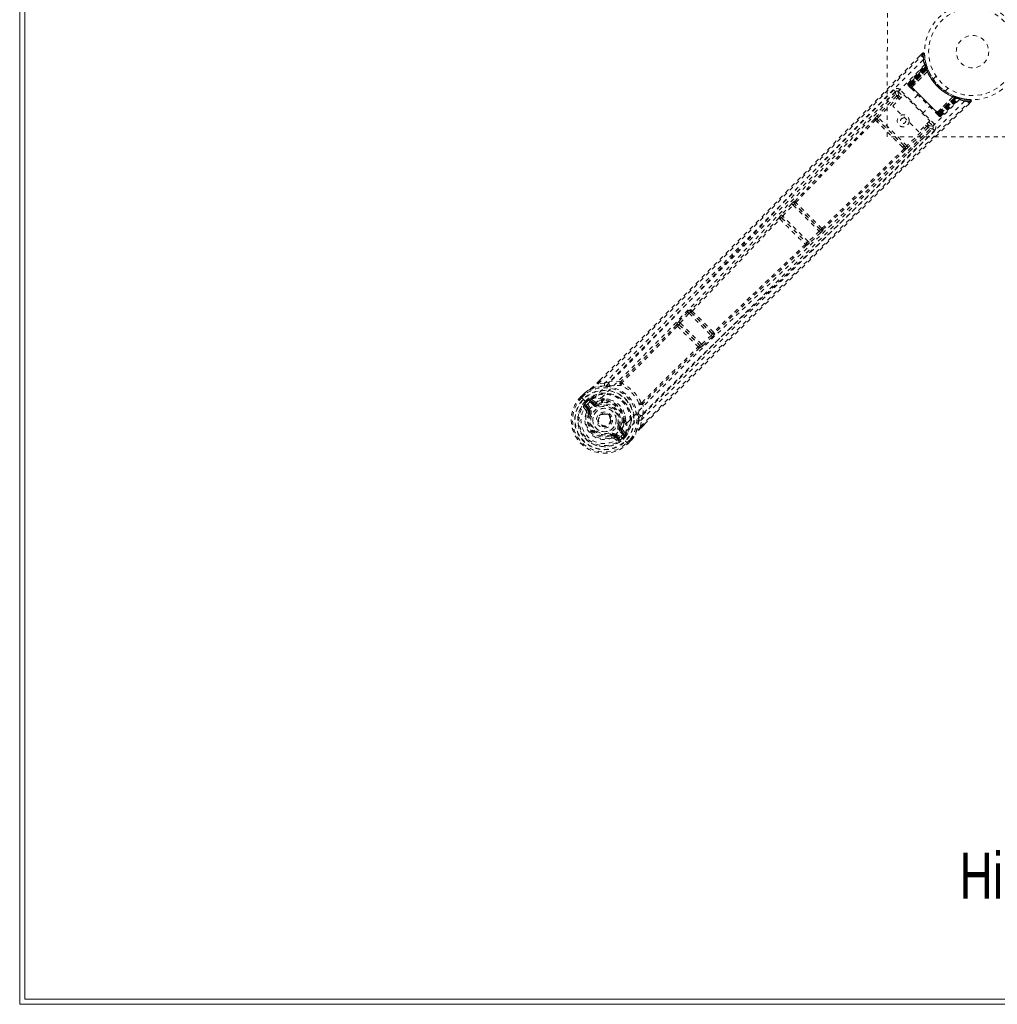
# Model space of a CAD drawing. Header units: inches. Extents: x 38.4 to 92.2, y 29.2 to 82.9.
# Tile 1 of 5: x 38.4 to 61.4, y 29.2 to 52.3. Entities that reach past the tile are written whole.
import ezdxf

# ---------------------------------------------------------------- set-up
doc = ezdxf.new("R2010")
doc.units = ezdxf.units.IN
doc.header["$MEASUREMENT"] = 0
doc.linetypes.add('SLD-Dashed', pattern=[0.075, 0.05, -0.025])
doc.linetypes.add('SLD-Solid', pattern=[0])
doc.layers.add('HI5-SYMBOLTEXT', color=5, linetype='SLD-Solid')
doc.styles.add('SLDTEXTSTYLE0', font='TXT', dxfattribs={"width": 0.75})

# ---------------------------------------------------------------- blocks, each defined once
blk = doc.blocks.new('SW_NOTE_0')
at = {"layer": 'HI5-SYMBOLTEXT', "color": 0, "char_height": 1.08, "attachment_point": 1, "style": 'SLDTEXTSTYLE0'}
for s, insert in [('SPX454SQS', (0, 1.392)), ('Hi5 FURNITURE', (-1.018, -0.16))]:
    blk.add_mtext(s, dxfattribs=dict(at, insert=insert))

msp = doc.modelspace()

# ---------------------------------------------------------------- linework, layer by layer
at = {"color": 7, "linetype": 'SLD-Solid', "lineweight": 15}
for p, q in [((38.449, 29.21), (38.449, 82.946)), ((38.567, 82.828), (38.567, 29.328)), ((38.567, 29.328), (38.567, 82.828)), ((92.185, 29.21), (38.449, 29.21)), ((38.567, 29.328), (92.067, 29.328)), ((92.067, 29.328), (38.567, 29.328))]:
    msp.add_line(p, q, dxfattribs=at)
at = {"color": 7, "linetype": 'SLD-Dashed', "lineweight": 0}
for p, q in [((58.817, 49.579), (58.822, 53.579)), ((59.642, 51.539), (59.583, 51.479)), ((59.305, 50.833), (59.718, 51.277)), ((59.314, 50.824), (59.722, 51.261)), ((59.73, 51.243), (59.326, 50.807)), ((59.327, 50.811), (59.727, 51.241)), ((59.726, 51.2), (59.332, 50.806)), ((59.336, 50.802), (59.728, 51.195)), ((59.342, 50.796), (59.731, 51.186)), ((59.732, 51.182), (59.345, 50.794)), ((59.738, 51.167), (59.355, 50.783)), ((59.357, 50.781), (59.739, 51.163)), ((59.374, 50.764), (59.751, 51.168)), ((59.751, 51.166), (59.375, 50.763)), ((59.394, 50.742), (59.762, 51.116)), ((59.762, 51.114), (59.397, 50.742)), ((59.722, 51.261), (59.718, 51.277)), ((59.729, 51.289), (59.725, 51.305)), ((59.726, 51.2), (59.753, 51.21)), ((59.728, 51.195), (59.726, 51.2)), ((59.751, 51.168), (59.727, 51.241)), ((59.728, 51.195), (59.755, 51.204)), ((59.731, 51.186), (59.758, 51.196)), ((59.732, 51.182), (59.759, 51.191)), ((59.757, 51.198), (59.734, 51.269)), ((59.738, 51.167), (59.765, 51.177)), ((59.739, 51.163), (59.766, 51.173)), ((59.751, 51.168), (59.751, 51.166)), ((59.753, 51.21), (59.755, 51.204)), ((59.758, 51.197), (59.757, 51.198)), ((59.759, 51.191), (59.758, 51.196)), ((59.762, 51.114), (59.762, 51.116)), ((59.765, 51.177), (59.766, 51.173)), ((59.784, 51.13), (59.783, 51.133)), ((59.964, 51.003), (59.895, 50.935)), ((59.01, 50.637), (58.44, 50.056)), ((59.011, 50.638), (59.01, 50.637)), ((59.018, 50.645), (59.011, 50.638)), ((59.027, 50.65), (59.012, 50.64)), ((59.076, 50.64), (59.18, 50.536)), ((59.927, 49.875), (59.119, 50.683)), ((59.303, 50.795), (59.306, 50.791)), ((59.305, 50.833), (59.314, 50.824)), ((59.307, 50.79), (59.307, 50.791)), ((59.312, 50.785), (59.315, 50.782)), ((59.315, 50.782), (59.322, 50.776)), ((59.322, 50.776), (59.324, 50.773)), ((59.327, 50.811), (59.374, 50.764)), ((59.328, 50.769), (59.375, 50.722)), ((60.047, 50.092), (59.336, 50.802)), ((59.345, 50.794), (60.038, 50.101)), ((59.355, 50.783), (59.357, 50.781)), ((60.025, 50.114), (59.357, 50.781)), ((59.375, 50.763), (59.374, 50.764)), ((59.394, 50.742), (59.397, 50.742)), ((60.178, 50.652), (60.247, 50.72)), ((59.037, 50.534), (58.575, 50.062)), ((58.607, 50.031), (59.069, 50.503)), ((58.948, 50.303), (59.206, 50.562)), ((59.108, 50.464), (59.069, 50.503)), ((59.14, 50.495), (59.101, 50.535)), ((59.206, 50.562), (59.815, 49.953)), ((59.533, 50.565), (59.368, 50.4)), ((59.986, 50.153), (60.358, 50.519)), ((60.36, 50.518), (59.986, 50.151)), ((60.007, 50.132), (60.41, 50.508)), ((60.411, 50.507), (60.008, 50.131)), ((60.407, 50.496), (60.025, 50.114)), ((60.027, 50.111), (60.411, 50.495)), ((60.038, 50.101), (60.425, 50.489)), ((60.43, 50.487), (60.041, 50.098)), ((60.439, 50.484), (60.047, 50.092)), ((60.05, 50.089), (60.444, 50.483)), ((60.051, 50.083), (60.487, 50.487)), ((60.055, 50.083), (60.484, 50.484)), ((60.068, 50.071), (60.505, 50.479)), ((60.078, 50.061), (60.521, 50.475)), ((60.36, 50.518), (60.358, 50.519)), ((60.377, 50.539), (60.374, 50.541)), ((60.417, 50.523), (60.407, 50.496)), ((60.41, 50.508), (60.411, 50.507)), ((60.421, 50.522), (60.411, 50.495)), ((60.484, 50.484), (60.411, 50.507)), ((60.421, 50.522), (60.448, 50.512)), ((60.435, 50.516), (60.425, 50.489)), ((60.44, 50.515), (60.43, 50.487)), ((60.44, 50.515), (60.435, 50.516)), ((60.448, 50.512), (60.439, 50.484)), ((60.444, 50.483), (60.439, 50.484)), ((60.442, 50.514), (60.44, 50.514)), ((60.513, 50.491), (60.442, 50.514)), ((60.453, 50.51), (60.444, 50.483)), ((60.448, 50.512), (60.453, 50.51)), ((60.453, 50.51), (60.463, 50.507)), ((60.475, 50.485), (60.472, 50.49)), ((60.521, 50.475), (60.505, 50.479)), ((60.548, 50.482), (60.533, 50.486)), ((60.623, 50.466), (60.554, 50.483)), ((60.764, 50.45), (60.635, 50.465)), ((60.722, 50.339), (60.783, 50.399)), ((60.783, 50.399), (60.762, 50.42)), ((59.557, 49.695), (58.948, 50.303)), ((59.644, 50.124), (59.809, 50.289)), ((58.542, 49.969), (58.576, 49.934)), ((58.616, 49.96), (58.583, 49.994)), ((59.276, 49.363), (58.607, 50.031)), ((59.205, 49.372), (58.616, 49.96)), ((59.815, 49.953), (59.557, 49.695)), ((59.966, 50.131), (60.014, 50.084)), ((59.986, 50.153), (59.986, 50.151)), ((60.008, 50.131), (60.007, 50.132)), ((60.008, 50.131), (60.055, 50.083)), ((60.017, 50.081), (60.02, 50.078)), ((60.025, 50.114), (60.027, 50.111)), ((60.026, 50.072), (60.029, 50.068)), ((60.029, 50.068), (60.031, 50.07)), ((60.035, 50.063), (60.035, 50.063)), ((60.035, 50.062), (60.039, 50.06)), ((60.068, 50.071), (60.078, 50.061)), ((59.747, 49.825), (59.276, 49.363)), ((59.301, 49.195), (59.882, 49.766)), ((59.779, 49.793), (59.307, 49.331)), ((59.717, 49.855), (59.747, 49.825)), ((59.749, 49.887), (59.779, 49.857)), ((59.79, 49.927), (59.885, 49.832)), ((59.882, 49.766), (59.883, 49.767)), ((59.883, 49.767), (59.889, 49.774)), ((59.884, 49.768), (59.894, 49.783)), ((62.817, 49.574), (58.817, 49.579)), ((59.179, 49.332), (59.214, 49.298)), ((59.238, 49.338), (59.205, 49.372)), ((56.572, 48.005), (56.331, 47.748)), ((56.363, 47.717), (56.605, 47.974)), ((56.605, 47.974), (57.221, 47.359)), ((56.647, 48.061), (56.641, 48.063)), ((56.642, 48.001), (56.648, 47.999)), ((57.248, 47.396), (56.642, 48.001)), ((56.277, 47.675), (56.277, 47.674)), ((56.341, 47.676), (56.341, 47.676)), ((56.341, 47.676), (56.923, 47.095)), ((56.964, 47.117), (56.363, 47.717)), ((57.245, 47.402), (57.248, 47.396)), ((57.31, 47.395), (57.308, 47.401)), ((57.221, 47.359), (56.964, 47.117)), ((57.252, 47.326), (56.995, 47.085)), ((56.921, 47.031), (56.922, 47.03)), ((56.923, 47.095), (56.922, 47.095)), ((54.132, 45.464), (53.922, 45.237)), ((53.955, 45.207), (54.165, 45.434)), ((54.165, 45.434), (54.683, 44.916)), ((54.215, 45.514), (54.203, 45.52)), ((54.204, 45.459), (54.216, 45.452)), ((54.707, 44.955), (54.204, 45.459)), ((53.872, 45.16), (53.872, 45.16)), ((53.922, 45.237), (53.9, 45.212)), ((53.937, 45.161), (53.936, 45.162)), ((53.936, 45.162), (54.411, 44.688)), ((54.456, 44.706), (53.955, 45.207)), ((54.683, 44.916), (54.456, 44.706)), ((54.713, 44.884), (54.486, 44.674)), ((54.701, 44.967), (54.707, 44.955)), ((54.763, 44.966), (54.769, 44.954)), ((54.409, 44.624), (54.409, 44.623)), ((54.411, 44.688), (54.41, 44.688)), ((54.486, 44.674), (54.461, 44.652)), ((52.006, 43.798), (52.069, 43.861)), ((52.07, 43.86), (52.007, 43.797)), ((52.177, 43.791), (52.028, 43.778)), ((52.177, 43.791), (52.299, 43.829)), ((51.623, 43.475), (51.706, 43.557)), ((51.707, 43.556), (51.623, 43.473)), ((51.623, 43.475), (51.626, 43.472)), ((51.626, 43.472), (51.663, 43.435)), ((51.727, 43.536), (51.645, 43.455)), ((51.709, 43.56), (51.706, 43.557)), ((51.663, 43.435), (51.68, 43.419)), ((51.68, 43.419), (51.684, 43.414)), ((51.682, 43.246), (51.75, 43.145)), ((51.684, 43.414), (51.79, 43.308)), ((51.797, 43.153), (51.729, 43.25)), ((51.729, 43.25), (51.812, 43.167)), ((51.731, 43.369), (51.782, 43.42)), ((51.731, 43.369), (51.731, 43.369)), ((51.75, 43.271), (51.833, 43.189)), ((51.802, 43.398), (51.752, 43.348)), ((51.756, 43.344), (51.752, 43.348)), ((51.811, 43.399), (51.756, 43.344)), ((51.802, 43.398), (51.782, 43.42)), ((51.782, 43.42), (51.782, 43.42)), ((51.79, 43.308), (51.79, 43.308)), ((51.803, 43.398), (51.82, 43.408)), ((51.82, 43.408), (51.811, 43.399)), ((51.919, 43.275), (51.828, 43.367)), ((51.846, 43.421), (51.841, 43.421)), ((51.846, 43.421), (51.861, 43.422)), ((51.849, 43.388), (51.958, 43.314)), ((51.94, 43.296), (51.849, 43.388)), ((51.861, 43.422), (51.861, 43.422)), ((51.861, 43.422), (51.862, 43.422)), ((51.958, 43.355), (51.861, 43.422)), ((51.958, 43.314), (51.94, 43.296)), ((52.013, 43.301), (52.026, 43.304)), ((52.026, 43.304), (52.037, 43.277)), ((52.133, 43.407), (52.117, 43.392)), ((52.146, 43.387), (52.13, 43.372)), ((52.157, 43.422), (52.178, 43.426)), ((51.797, 43.153), (51.812, 43.167)), ((51.809, 43.08), (51.812, 43.089)), ((51.831, 43.071), (51.809, 43.08)), ((52.063, 43.033), (52.069, 43.039)), ((52.069, 43.039), (52.08, 43.05)), ((53.079, 43.049), (53.042, 42.928)), ((52.527, 42.787), (52.555, 42.776)), ((52.555, 42.776), (52.552, 42.763)), ((52.622, 42.88), (52.638, 42.896)), ((52.658, 42.882), (52.642, 42.866)), ((52.677, 42.928), (52.673, 42.907)), ((53.028, 42.778), (53.042, 42.928)), ((53.048, 42.758), (53.12, 42.83)), ((53.048, 42.756), (53.12, 42.828)), ((52.331, 42.559), (52.322, 42.581)), ((52.34, 42.561), (52.331, 42.559)), ((52.353, 42.504), (52.331, 42.559)), ((52.404, 42.547), (52.418, 42.561)), ((52.501, 42.479), (52.404, 42.547)), ((52.418, 42.561), (52.501, 42.479)), ((52.44, 42.583), (52.522, 42.5)), ((52.617, 42.577), (52.526, 42.669)), ((52.564, 42.708), (52.547, 42.69)), ((52.639, 42.599), (52.547, 42.69)), ((52.559, 42.54), (52.665, 42.434)), ((52.564, 42.708), (52.639, 42.599)), ((52.65, 42.56), (52.595, 42.505)), ((52.599, 42.502), (52.649, 42.552)), ((52.673, 42.611), (52.606, 42.708)), ((52.649, 42.552), (52.659, 42.57)), ((52.671, 42.532), (52.649, 42.552)), ((52.659, 42.57), (52.65, 42.56)), ((52.673, 42.611), (52.672, 42.597)), ((52.672, 42.591), (52.672, 42.597)), ((52.396, 42.499), (52.497, 42.432)), ((52.595, 42.505), (52.599, 42.502)), ((52.671, 42.532), (52.62, 42.481)), ((52.665, 42.434), (52.67, 42.43)), ((52.67, 42.43), (52.686, 42.413)), ((52.671, 42.532), (52.671, 42.532)), ((52.686, 42.413), (52.723, 42.375)), ((52.706, 42.395), (52.787, 42.477)), ((52.723, 42.375), (52.726, 42.373)), ((52.724, 42.373), (52.807, 42.457)), ((52.726, 42.373), (52.808, 42.456)), ((52.808, 42.456), (52.811, 42.459))]:
    msp.add_line(p, q, dxfattribs=at)
at = {"color": 7, "linetype": 'SLD-Dashed', "lineweight": 0, "flags": 128}
for points in [[(59.659, 51.389), (58.539, 50.26), (57.429, 49.123), (56.329, 47.979), (55.237, 46.832), (54.382, 45.934), (53.525, 45.044), (52.663, 44.166), (51.79, 43.308)], [(52.028, 43.778), (52.551, 44.299), (53.102, 44.852), (53.682, 45.435), (54.291, 46.05), (54.851, 46.617), (55.434, 47.207), (55.567, 47.343), (55.702, 47.48), (55.838, 47.619), (55.932, 47.714), (56.023, 47.806), (56.118, 47.903), (56.217, 48.004), (56.534, 48.328), (56.888, 48.688), (57.277, 49.084), (57.523, 49.335), (57.783, 49.601), (58.065, 49.889), (58.328, 50.157), (58.672, 50.507), (58.977, 50.819), (59.244, 51.091), (59.472, 51.324), (59.663, 51.518)], [(52.069, 43.861), (53.925, 45.722), (55.834, 47.657), (57.738, 49.598), (59.642, 51.539)], [(59.642, 51.539), (59.642, 51.539), (59.643, 51.538), (59.648, 51.533), (59.655, 51.526), (59.659, 51.522), (59.663, 51.518)], [(59.69, 51.519), (59.688, 51.527), (59.684, 51.534), (59.678, 51.541), (59.672, 51.545), (59.664, 51.548), (59.657, 51.548), (59.65, 51.545), (59.644, 51.541)], [(59.663, 51.518), (59.675, 51.519), (59.684, 51.519), (59.691, 51.52), (59.693, 51.52)], [(59.697, 51.273), (58.581, 50.146), (57.475, 49.011), (56.38, 47.868), (55.293, 46.722), (54.44, 45.825), (53.586, 44.935), (52.725, 44.06), (51.853, 43.204)], [(59.726, 51.294), (59.722, 51.281), (59.716, 51.268)], [(59.722, 51.281), (59.719, 51.276), (59.718, 51.275)], [(59.732, 51.247), (59.728, 51.242), (59.727, 51.241)], [(59.74, 51.251), (59.742, 51.244), (59.753, 51.21)], [(58.969, 50.682), (58.706, 50.414), (58.406, 50.107), (58.077, 49.772), (57.78, 49.468), (57.624, 49.309), (57.468, 49.15), (57.312, 48.991), (57.135, 48.811), (56.957, 48.629), (56.784, 48.452), (56.431, 48.093), (56.104, 47.759), (55.801, 47.451), (55.505, 47.149), (55.161, 46.8), (54.571, 46.201), (53.975, 45.597), (53.357, 44.974), (52.755, 44.369), (52.177, 43.791)], [(59.012, 50.64), (56.78, 48.363), (54.545, 46.089), (52.299, 43.829)], [(59.012, 50.64), (59.008, 50.603), (59.037, 50.534)], [(59.101, 50.535), (59.072, 50.604), (59.076, 50.64)], [(59.119, 50.683), (59.103, 50.667), (59.089, 50.653), (59.08, 50.644), (59.076, 50.64)], [(59.332, 50.806), (59.321, 50.817), (59.312, 50.826), (59.307, 50.831), (59.305, 50.833)], [(59.314, 50.824), (59.317, 50.822), (59.323, 50.815), (59.331, 50.807), (59.342, 50.796)], [(59.316, 50.781), (59.316, 50.781), (59.317, 50.78), (59.319, 50.779), (59.323, 50.777)], [(59.327, 50.811), (59.323, 50.806), (59.322, 50.804)], [(59.355, 50.783), (59.349, 50.789), (59.344, 50.794), (59.339, 50.799), (59.334, 50.804), (59.331, 50.807), (59.329, 50.809), (59.327, 50.811), (59.327, 50.811)], [(59.327, 50.77), (59.328, 50.769), (59.329, 50.768)], [(59.375, 50.763), (59.371, 50.754), (59.369, 50.742)], [(59.394, 50.742), (59.374, 50.742), (59.369, 50.742)], [(59.376, 50.721), (59.522, 50.575), (59.671, 50.427), (59.819, 50.279), (59.965, 50.133)], [(59.397, 50.742), (59.543, 50.595), (59.691, 50.447), (59.839, 50.299), (59.986, 50.153)], [(60.517, 50.454), (59.391, 49.337), (58.256, 48.23), (57.115, 47.134), (55.97, 46.045), (55.073, 45.192), (54.185, 44.337), (53.31, 43.475), (52.455, 42.602)], [(60.633, 50.416), (59.505, 49.295), (58.369, 48.184), (57.226, 47.083), (56.08, 45.99), (55.183, 45.134), (54.293, 44.276), (53.416, 43.413), (52.559, 42.54)], [(53.028, 42.778), (53.603, 43.355), (54.203, 43.955), (54.829, 44.578), (55.399, 45.143), (55.767, 45.507), (56.152, 45.888), (56.556, 46.286), (56.957, 46.681), (57.305, 47.024), (57.766, 47.477), (58.257, 47.96), (58.777, 48.471), (59.26, 48.945), (60.762, 50.42)], [(53.12, 42.828), (54.972, 44.677), (56.903, 46.587), (58.844, 48.495), (60.783, 50.399)], [(59.069, 50.503), (59.057, 50.514), (59.048, 50.524), (59.04, 50.531), (59.037, 50.534)], [(59.101, 50.535), (59.1, 50.534), (59.098, 50.532), (59.095, 50.529), (59.091, 50.525), (59.086, 50.52), (59.081, 50.515), (59.075, 50.509), (59.069, 50.503)], [(60.781, 50.401), (60.785, 50.408), (60.788, 50.415), (60.789, 50.424), (60.788, 50.432), (60.785, 50.439), (60.78, 50.444), (60.774, 50.448), (60.766, 50.45)], [(58.52, 49.993), (57.58, 49.029), (56.647, 48.061)], [(56.669, 48.035), (57.602, 49.004), (58.542, 49.969)], [(58.607, 50.031), (58.596, 50.042), (58.586, 50.052), (58.579, 50.059), (58.575, 50.062)], [(59.205, 49.372), (59.06, 49.516), (58.914, 49.662), (58.765, 49.811), (58.616, 49.96)], [(59.986, 50.151), (59.986, 50.13), (59.986, 50.125)], [(59.986, 50.125), (59.998, 50.127), (60.007, 50.132)], [(60.02, 50.078), (60.022, 50.075), (60.024, 50.073), (60.026, 50.072), (60.026, 50.071)], [(60.021, 50.079), (60.023, 50.076), (60.025, 50.074), (60.025, 50.073), (60.025, 50.073)], [(60.055, 50.083), (60.055, 50.084), (60.054, 50.085), (60.051, 50.087), (60.048, 50.091), (60.043, 50.095), (60.039, 50.1), (60.033, 50.106), (60.027, 50.111)], [(60.041, 50.098), (60.051, 50.088), (60.06, 50.079), (60.066, 50.073), (60.068, 50.071)], [(60.078, 50.061), (60.076, 50.063), (60.07, 50.069), (60.061, 50.078), (60.05, 50.089)], [(53.042, 42.928), (53.565, 43.452), (54.112, 43.997), (54.681, 44.563), (55.225, 45.102), (55.777, 45.647), (56.329, 46.192), (56.868, 46.722), (57.386, 47.23), (57.868, 47.704), (58.407, 48.234), (58.914, 48.731), (59.411, 49.22), (59.927, 49.726)], [(53.079, 43.049), (55.338, 45.297), (57.609, 47.534), (59.884, 49.768)], [(59.179, 49.332), (59.029, 49.481), (58.877, 49.633), (58.726, 49.784), (58.576, 49.934)], [(59.779, 49.857), (59.778, 49.856), (59.776, 49.854), (59.773, 49.851), (59.769, 49.847), (59.765, 49.842), (59.759, 49.837), (59.753, 49.831), (59.747, 49.825)], [(59.779, 49.793), (59.775, 49.797), (59.768, 49.804), (59.759, 49.814), (59.747, 49.825)], [(59.885, 49.832), (59.848, 49.828), (59.779, 49.857)], [(59.779, 49.793), (59.848, 49.765), (59.881, 49.768)], [(59.885, 49.832), (59.888, 49.836), (59.898, 49.845), (59.911, 49.859), (59.927, 49.875)], [(59.214, 49.298), (58.25, 48.357), (57.282, 47.423)], [(59.238, 49.275), (58.275, 48.335), (57.308, 47.401)], [(59.238, 49.338), (59.248, 49.324), (59.25, 49.311)], [(59.307, 49.331), (59.304, 49.334), (59.297, 49.342), (59.287, 49.352), (59.276, 49.363)], [(56.605, 47.974), (56.599, 47.98), (56.593, 47.985), (56.588, 47.99), (56.583, 47.995), (56.579, 47.999), (56.576, 48.002), (56.574, 48.004), (56.572, 48.005)], [(56.277, 47.674), (55.245, 46.592), (54.215, 45.514)], [(54.237, 45.486), (55.267, 46.564), (56.299, 47.648)], [(56.331, 47.748), (56.308, 47.723), (56.307, 47.721)], [(56.363, 47.717), (56.358, 47.723), (56.352, 47.728), (56.346, 47.733), (56.342, 47.738), (56.338, 47.741), (56.334, 47.745), (56.332, 47.747), (56.331, 47.748)], [(57.252, 47.326), (57.25, 47.328), (57.248, 47.33), (57.245, 47.333), (57.241, 47.337), (57.237, 47.342), (57.232, 47.347), (57.226, 47.353), (57.221, 47.359)], [(56.895, 47.053), (55.812, 46.02), (54.735, 44.988)], [(56.921, 47.031), (55.84, 45.998), (54.763, 44.966)], [(56.932, 47.048), (56.931, 47.045), (56.921, 47.031)], [(56.995, 47.085), (56.993, 47.086), (56.991, 47.088), (56.988, 47.091), (56.985, 47.095), (56.98, 47.1), (56.975, 47.106), (56.97, 47.111), (56.964, 47.117)], [(56.995, 47.085), (56.97, 47.062), (56.968, 47.061)], [(54.165, 45.434), (54.159, 45.439), (54.153, 45.445), (54.148, 45.449), (54.143, 45.454), (54.139, 45.458), (54.136, 45.461), (54.133, 45.463), (54.132, 45.464)], [(54.165, 45.434), (54.17, 45.44), (54.176, 45.446), (54.188, 45.455), (54.197, 45.459), (54.204, 45.459)], [(53.872, 45.16), (53.221, 44.493), (52.565, 43.835)], [(53.894, 45.131), (53.242, 44.463), (52.586, 43.805)], [(53.955, 45.207), (53.949, 45.212), (53.944, 45.218), (53.938, 45.222), (53.934, 45.227), (53.93, 45.23), (53.926, 45.234), (53.924, 45.236), (53.922, 45.237)], [(54.707, 44.955), (54.708, 44.949), (54.704, 44.939), (54.695, 44.928), (54.689, 44.922), (54.683, 44.916)], [(54.713, 44.884), (54.712, 44.885), (54.709, 44.888), (54.706, 44.891), (54.703, 44.895), (54.698, 44.9), (54.693, 44.905), (54.688, 44.911), (54.683, 44.916)], [(53.055, 43.336), (53.713, 43.993), (54.38, 44.645)], [(54.409, 44.624), (53.742, 43.972), (53.085, 43.316)], [(54.456, 44.706), (54.449, 44.701), (54.442, 44.696), (54.429, 44.689), (54.418, 44.686), (54.414, 44.686), (54.412, 44.687), (54.411, 44.688)], [(54.486, 44.674), (54.483, 44.678), (54.476, 44.685), (54.466, 44.695), (54.456, 44.706)], [(52.179, 43.733), (52.021, 43.717), (51.855, 43.664)], [(52.028, 43.778), (52.024, 43.782), (52.019, 43.786), (52.015, 43.79), (52.012, 43.794), (52.009, 43.796), (52.007, 43.798), (52.006, 43.798), (52.006, 43.798)], [(52.558, 43.831), (52.428, 43.839), (52.299, 43.829)], [(52.33, 43.728), (52.322, 43.728), (52.309, 43.728)], [(52.558, 43.831), (52.552, 43.822), (52.549, 43.813), (52.549, 43.804), (52.552, 43.796), (52.558, 43.791), (52.566, 43.788), (52.575, 43.787), (52.585, 43.79)], [(52.586, 43.805), (52.585, 43.804), (52.584, 43.802), (52.583, 43.798), (52.585, 43.79)], [(51.645, 43.455), (51.64, 43.459), (51.636, 43.463), (51.631, 43.467), (51.628, 43.47), (51.625, 43.473), (51.624, 43.474), (51.623, 43.475), (51.623, 43.475)], [(51.706, 43.557), (51.782, 43.615), (51.846, 43.657)], [(51.706, 43.557), (51.706, 43.557), (51.706, 43.557), (51.708, 43.555), (51.711, 43.552), (51.714, 43.549), (51.718, 43.545), (51.722, 43.541), (51.727, 43.536)], [(51.855, 43.664), (51.788, 43.62), (51.709, 43.56)], [(51.709, 43.56), (51.709, 43.559), (51.711, 43.558), (51.712, 43.555), (51.715, 43.552), (51.717, 43.549), (51.72, 43.545), (51.723, 43.541), (51.727, 43.536)], [(51.855, 43.664), (51.85, 43.661), (51.846, 43.657)], [(51.708, 43.289), (51.731, 43.284), (51.75, 43.271)], [(51.75, 43.271), (51.746, 43.267), (51.743, 43.263), (51.739, 43.259), (51.736, 43.256), (51.733, 43.254), (51.731, 43.252), (51.73, 43.25), (51.729, 43.25)], [(51.752, 43.348), (51.749, 43.35), (51.744, 43.355), (51.738, 43.362), (51.731, 43.369)], [(51.802, 43.398), (51.802, 43.398), (51.803, 43.398)], [(51.828, 43.367), (51.817, 43.381), (51.811, 43.399)], [(51.849, 43.388), (51.848, 43.387), (51.847, 43.386), (51.845, 43.384), (51.842, 43.381), (51.839, 43.378), (51.835, 43.375), (51.832, 43.371), (51.828, 43.367)], [(51.919, 43.275), (51.923, 43.279), (51.927, 43.283), (51.931, 43.287), (51.934, 43.29), (51.937, 43.292), (51.939, 43.294), (51.94, 43.296), (51.94, 43.296)], [(51.993, 43.352), (51.972, 43.349), (51.958, 43.355)], [(52.117, 43.392), (52.059, 43.378), (51.993, 43.352)], [(52.048, 43.249), (52.046, 43.254), (52.044, 43.259), (52.042, 43.264), (52.04, 43.268), (52.039, 43.272), (52.038, 43.274), (52.037, 43.276), (52.037, 43.277)], [(52.327, 43.398), (52.273, 43.415), (52.178, 43.426)], [(53.041, 43.335), (53.038, 43.326), (53.038, 43.316), (53.041, 43.308), (53.046, 43.302), (53.054, 43.299), (53.063, 43.299), (53.072, 43.302), (53.081, 43.308)], [(53.041, 43.335), (53.048, 43.334), (53.052, 43.334), (53.054, 43.335), (53.055, 43.336)], [(53.079, 43.049), (53.089, 43.178), (53.081, 43.308)], [(52.455, 42.602), (52.396, 42.551), (52.326, 42.513), (52.249, 42.492), (52.168, 42.487), (52.087, 42.498), (52.008, 42.525), (51.935, 42.566), (51.871, 42.62), (51.817, 42.684), (51.776, 42.757), (51.749, 42.836), (51.737, 42.917), (51.742, 42.998), (51.764, 43.075), (51.801, 43.145), (51.852, 43.204)], [(51.833, 43.189), (51.829, 43.185), (51.825, 43.181), (51.821, 43.177), (51.818, 43.174), (51.816, 43.171), (51.814, 43.169), (51.812, 43.168), (51.812, 43.167)], [(51.859, 43.06), (51.854, 43.062), (51.849, 43.064), (51.844, 43.066), (51.84, 43.067), (51.836, 43.069), (51.834, 43.07), (51.832, 43.071), (51.831, 43.071)], [(52.677, 42.928), (52.666, 43.023), (52.649, 43.077)], [(52.979, 43.059), (52.978, 43.072), (52.979, 43.08)], [(52.5, 42.798), (52.505, 42.796), (52.51, 42.794), (52.515, 42.792), (52.519, 42.79), (52.522, 42.789), (52.525, 42.788), (52.527, 42.787), (52.527, 42.787)], [(52.555, 42.776), (52.579, 42.837), (52.593, 42.891)], [(52.642, 42.866), (52.628, 42.809), (52.603, 42.743)], [(52.984, 42.929), (52.968, 42.771), (52.915, 42.605)], [(53.048, 42.756), (53.049, 42.756), (53.048, 42.757), (53.047, 42.759), (53.044, 42.762), (53.041, 42.766), (53.037, 42.77), (53.033, 42.774), (53.028, 42.778)], [(52.31, 42.609), (52.313, 42.603), (52.315, 42.598), (52.317, 42.593), (52.318, 42.589), (52.32, 42.586), (52.321, 42.583), (52.321, 42.582), (52.322, 42.581)], [(52.44, 42.583), (52.435, 42.579), (52.432, 42.575), (52.428, 42.571), (52.425, 42.568), (52.422, 42.565), (52.42, 42.563), (52.419, 42.562), (52.418, 42.561)], [(52.526, 42.669), (52.53, 42.673), (52.534, 42.677), (52.537, 42.681), (52.541, 42.684), (52.543, 42.686), (52.545, 42.688), (52.546, 42.69), (52.547, 42.69)], [(52.603, 42.743), (52.6, 42.721), (52.606, 42.708)], [(52.617, 42.577), (52.622, 42.581), (52.625, 42.585), (52.629, 42.589), (52.632, 42.592), (52.635, 42.595), (52.637, 42.597), (52.638, 42.598), (52.639, 42.599)], [(52.65, 42.56), (52.632, 42.566), (52.617, 42.577)], [(52.649, 42.552), (52.649, 42.552), (52.649, 42.552)], [(52.808, 42.456), (52.866, 42.532), (52.908, 42.596)], [(52.811, 42.459), (52.865, 42.529), (52.915, 42.605)], [(52.908, 42.596), (52.912, 42.6), (52.915, 42.605)], [(52.501, 42.479), (52.501, 42.48), (52.503, 42.481), (52.505, 42.483), (52.507, 42.486), (52.51, 42.489), (52.514, 42.492), (52.518, 42.496), (52.522, 42.5)], [(52.522, 42.5), (52.535, 42.481), (52.54, 42.458)], [(52.726, 42.373), (52.726, 42.373), (52.725, 42.373), (52.724, 42.375), (52.721, 42.378), (52.718, 42.381), (52.714, 42.385), (52.71, 42.39), (52.706, 42.395)], [(52.811, 42.459), (52.81, 42.459), (52.809, 42.461), (52.806, 42.462), (52.803, 42.465), (52.8, 42.467), (52.796, 42.47), (52.792, 42.473), (52.787, 42.477)], [(52.787, 42.477), (52.792, 42.472), (52.796, 42.468), (52.8, 42.464), (52.803, 42.461), (52.806, 42.458), (52.808, 42.456), (52.808, 42.456), (52.808, 42.456)]]:
    msp.add_lwpolyline(points, dxfattribs=at)
at = {"color": 7, "linetype": 'SLD-Dashed', "lineweight": 0}
for centre, radius in [((60.819, 51.576), 1.125), ((60.819, 51.576), 1.03), ((60.819, 51.576), 0.38), ((59.192, 49.953), 0.14), ((59.192, 49.953), 0.0625), ((52.179, 42.929), 0.7), ((52.179, 42.929), 0.69), ((52.179, 42.929), 0.623), ((52.179, 42.929), 0.32), ((52.179, 42.929), 0.275), ((52.179, 42.929), 0.188), ((52.179, 42.929), 0.157), ((52.179, 42.929), 0.142), ((52.179, 42.929), 0.139), ((52.179, 42.929), 0.138)]:
    msp.add_circle(centre, radius, dxfattribs=at)
for centre, radius, start, end in [((59.663, 51.518), 0.03, 2.8723, 135.5557), ((60.84, 51.605), 1.2, 183.1301, 190.3622), ((59.681, 51.368), 0.03, 10.9545, 134.7607), ((60.975, 51.752), 1.365, 195.4422, 200.5749), ((60.819, 51.577), 1.158, 182.8969, 267.1624), ((60.812, 51.575), 1.12, 182.9222, 190.3876), ((60.818, 51.576), 1.127, 190.3665, 195.5008), ((59.717, 51.235), 0.0429, 69.1925, 118.0197), ((60.842, 51.599), 1.19, 195.9054, 254.1455), ((59.696, 51.297), 0.03, 317.0052, 13.9528), ((60.555, 51.325), 0.839, 183.2896, 188.5456), ((59.7, 51.282), 0.0299, 316.9361, 14.7198), ((60.527, 51.319), 0.807, 184.106, 189.4896), ((60.82, 51.577), 1.128, 193.9556, 194.8346), ((59.657, 51.286), 0.0707, 346.4844, 13.9165), ((60.843, 51.585), 1.155, 194.9519, 198.9802), ((59.706, 51.261), 0.0299, 316.8242, 15.7775), ((60.542, 51.318), 0.818, 185.41, 190.6248), ((60.818, 51.576), 1.155, 199.2397, 250.8113), ((60.662, 51.534), 0.965, 194.654, 197.5394), ((59.705, 51.261), 0.03, 331.8943, 16.2694), ((60.818, 51.576), 1.155, 199.9359, 250.115), ((60.819, 51.576), 1.127, 195.4986, 254.5523), ((60.818, 51.576), 1.126, 195.8039, 200.7371), ((60.818, 51.575), 1.155, 200.9118, 249.139), ((59.729, 51.188), 0.0297, 316.5068, 19.4942), ((59.73, 51.187), 0.0297, 316.508, 19.5725), ((60.473, 51.291), 0.732, 189.7807, 193.7931), ((59.754, 51.146), 0.0311, 283.357, 334.6625), ((59.754, 51.147), 0.0345, 283.9802, 330.1914), ((60.793, 51.55), 1.12, 202.9511, 247.1), ((59.044, 50.609), 0.105, 44.9408, 135.663), ((56.968, 48.619), 2.874, 44.6682, 45.8642), ((59.044, 50.609), 0.045, 45.0476, 113.0114), ((59.327, 50.813), 0.03, 137.02, 225.0223), ((59.328, 50.812), 0.0305, 137.3892, 204.3938), ((59.336, 50.804), 0.03, 137.0101, 201.5885), ((59.337, 50.804), 0.0315, 192.9669, 225.714), ((59.248, 50.693), 0.114, 55.1194, 59.017), ((59.912, 50.222), 0.823, 134.7961, 136.66), ((59.621, 50.508), 0.41, 134.0332, 138.0779), ((59.349, 50.791), 0.03, 136.956, 224.9625), ((59.635, 50.493), 0.422, 134.0626, 137.9961), ((59.638, 50.49), 0.423, 134.069, 137.9963), ((59.663, 50.465), 0.443, 134.1107, 137.8561), ((59.665, 50.464), 0.442, 134.107, 137.863), ((59.396, 50.743), 0.0299, 136.8254, 224.8386), ((59.395, 50.739), 0.0265, 173.3909, 224.4101), ((59.069, 50.503), 0.0451, 45.4547, 135.3815), ((60.391, 50.511), 0.0345, 119.8683, 166.0633), ((60.39, 50.511), 0.031, 115.2473, 166.7136), ((60.534, 51.231), 0.733, 256.2658, 260.2667), ((60.43, 50.486), 0.0297, 70.4734, 133.5521), ((60.432, 50.486), 0.0297, 70.5517, 133.5501), ((60.559, 51.286), 0.806, 259.3875, 264.6816), ((60.729, 51.329), 0.864, 248.5801, 250.5149), ((60.394, 50.416), 0.109, 46.2693, 75.5094), ((60.562, 51.282), 0.805, 260.5544, 265.9518), ((60.568, 51.314), 0.841, 261.5106, 266.7563), ((60.403, 50.38), 0.137, 44.437, 68.5365), ((60.505, 50.462), 0.0299, 74.2779, 133.2191), ((60.526, 50.457), 0.0299, 75.3247, 133.1208), ((60.748, 51.308), 0.85, 253.8311, 255.3629), ((60.479, 50.474), 0.0429, 332.0411, 20.845), ((60.995, 51.731), 1.363, 249.4745, 254.6114), ((60.819, 51.575), 1.126, 254.5498, 259.6853), ((60.541, 50.453), 0.03, 76.1025, 133.0421), ((60.612, 50.438), 0.03, 315.2874, 79.101), ((60.818, 51.569), 1.12, 259.662, 267.1284), ((60.848, 51.602), 1.205, 259.7019, 266.9009), ((60.702, 50.438), 0.0633, 343.5382, 10.9194), ((60.762, 50.42), 0.03, 314.4927, 87.1807), ((58.77, 49.849), 0.289, 132.3766, 150.0481), ((58.551, 49.96), 0.0456, 46.9494, 134.0277), ((58.719, 50.156), 0.258, 219.2481, 226.5843), ((58.599, 49.92), 0.075, 103.0289, 139.8348), ((58.629, 49.896), 0.0652, 101.4544, 144.4688), ((58.657, 49.972), 0.0773, 129.56, 163.4114), ((59.983, 50.152), 0.0266, 225.83, 276.4698), ((59.988, 50.152), 0.0299, 225.2118, 313.2311), ((59.706, 50.423), 0.444, 312.204, 315.9376), ((59.709, 50.419), 0.442, 312.1888, 315.9397), ((60.035, 50.112), 0.0353, 216.8366, 305.7052), ((60.035, 50.105), 0.03, 225.0844, 313.0972), ((59.733, 50.395), 0.424, 312.0667, 315.983), ((59.435, 50.699), 0.853, 313.4495, 315.2472), ((59.752, 50.376), 0.409, 311.9574, 316.0136), ((60.048, 50.094), 0.0314, 224.3188, 257.4108), ((59.932, 50.002), 0.119, 30.9352, 34.5809), ((60.057, 50.083), 0.03, 225.027, 313.034), ((60.048, 50.092), 0.03, 248.5298, 313.0394), ((60.057, 50.084), 0.0305, 245.7402, 312.6707), ((59.747, 49.825), 0.0451, 314.6422, 44.5999), ((57.866, 47.722), 2.874, 44.1873, 45.3833), ((59.853, 49.8), 0.045, 337.0385, 45.0031), ((59.853, 49.801), 0.105, 314.3892, 45.1089), ((59.141, 49.385), 0.0652, 305.5695, 348.5736), ((59.165, 49.356), 0.0757, 310.3774, 346.8627), ((59.401, 49.476), 0.259, 223.4779, 230.7933), ((59.216, 49.412), 0.0773, 286.6525, 320.4847), ((59.093, 49.526), 0.289, 300.008, 317.673), ((59.212, 49.304), 0.0384, 312.1116, 10.3814), ((56.747, 47.869), 0.222, 118.6663, 142.1438), ((56.656, 47.943), 0.0601, 103.6229, 148.1265), ((56.674, 48.033), 0.0451, 136.9676, 224.467), ((56.68, 48.03), 0.0451, 136.9935, 224.4481), ((56.76, 48.137), 0.136, 213.8861, 228.3096), ((56.704, 47.99), 0.0571, 127.6423, 171.5053), ((33.595, 24.328), 33.041, 44.2932, 45.7577), ((31.446, 22.177), 36.123, 44.3388, 45.7122), ((56.388, 47.635), 0.118, 133.0159, 160.3873), ((56.31, 47.644), 0.0451, 45.6554, 136.6539), ((56.31, 47.643), 0.0451, 45.6614, 136.6541), ((56.381, 47.741), 0.123, 212.6797, 228.6899), ((56.356, 47.607), 0.0697, 101.9621, 144.1085), ((80.32, 71.094), 33.566, 224.3067, 225.7443), ((56.403, 47.669), 0.0626, 129.5068, 173.4834), ((80.203, 70.978), 33.352, 224.3199, 225.731), ((57.189, 47.41), 0.0601, 301.9281, 346.4241), ((57.237, 47.458), 0.0567, 278.4062, 322.5468), ((57.277, 47.434), 0.0451, 225.6027, 313.0547), ((57.279, 47.428), 0.0451, 225.5832, 313.0835), ((57.115, 47.501), 0.222, 307.9044, 331.387), ((57.383, 47.514), 0.136, 221.7664, 236.1365), ((56.854, 47.109), 0.0697, 305.9399, 348.0922), ((56.989, 47.136), 0.125, 221.472, 237.2582), ((56.892, 47.064), 0.0433, 337.8038, 45.2442), ((56.891, 47.063), 0.0451, 313.3965, 44.3945), ((56.882, 47.141), 0.118, 289.6659, 317.0441), ((56.916, 47.157), 0.0626, 276.5651, 320.5462), ((54.266, 45.368), 0.165, 112.6564, 144.4334), ((54.236, 45.49), 0.0451, 137.5146, 224.1602), ((54.248, 45.484), 0.0451, 137.6254, 224.1301), ((54.297, 45.555), 0.092, 206.4921, 229.0144), ((54.275, 45.438), 0.0612, 128.9635, 166.5588), ((31.214, 21.945), 32.889, 44.4275, 45.6235), ((28.32, 19.049), 37.022, 44.4806, 45.5701), ((53.963, 45.143), 0.0933, 132.5641, 169.157), ((53.905, 45.13), 0.0451, 46.065, 137.1697), ((53.905, 45.129), 0.0451, 46.0726, 137.1744), ((53.952, 45.197), 0.0879, 205.2709, 228.9787), ((53.964, 45.079), 0.0872, 108.213, 143.2192), ((77.267, 68.039), 32.727, 224.4245, 225.6264), ((53.995, 45.164), 0.0588, 132.864, 181.657), ((77.771, 68.543), 33.388, 224.4508, 225.6001), ((54.687, 45.026), 0.0607, 283.3308, 321.2479), ((54.733, 45), 0.0451, 225.9207, 312.426), ((54.739, 44.988), 0.0451, 225.8885, 312.5389), ((54.617, 45.018), 0.165, 305.6179, 337.3939), ((54.804, 45.049), 0.0919, 221.0513, 243.5705), ((54.327, 44.715), 0.0873, 306.8373, 341.8336), ((54.447, 44.704), 0.0889, 221.2057, 244.6459), ((54.378, 44.657), 0.0451, 312.8753, 43.9799), ((54.379, 44.656), 0.0451, 312.8826, 43.983), ((54.392, 44.715), 0.0933, 280.8918, 317.4906), ((52.179, 42.929), 0.787, 323.3493, 126.7016), ((51.136, 44.627), 1.202, 306.2121, 316.3687), ((49.918, 46.79), 3.678, 301.7881, 305.0137), ((52.821, 43.781), 0.643, 179.1113, 184.287), ((52.158, 41.529), 2.204, 86.0839, 89.4567), ((52.344, 43.788), 0.0608, 137.4072, 256.9973), ((52.484, 42.854), 0.888, 84.1571, 99.9954), ((52.603, 43.791), 0.0608, 138.6932, 241.5683), ((52.555, 43.845), 0.0143, 282.5722, 318.3876), ((52.639, 43.864), 0.0795, 201.0773, 227.5365), ((52.652, 43.749), 0.0786, 148.3537, 188.7618), ((52.221, 42.971), 0.844, 24.7983, 65.2527), ((52.17, 42.919), 0.965, 25.552, 64.5), ((52.179, 42.929), 0.78, 135.0255, 314.5107), ((52.179, 42.929), 0.78, 135.5543, 314.4966), ((52.179, 42.929), 0.758, 323.3494, 126.7015), ((52.179, 42.929), 0.632, 321.0897, 128.9613), ((52.179, 42.929), 0.602, 321.2952, 128.7558), ((52.179, 42.929), 0.75, 135.4815, 314.5694), ((52.179, 42.929), 0.629, 135.5698, 314.4811), ((52.179, 42.929), 0.599, 135.5698, 314.4812), ((52.17, 42.92), 0.543, 134.3914, 315.6595), ((51.872, 43.164), 0.206, 142.6858, 156.6822), ((51.707, 43.229), 0.0299, 43.0758, 147.1323), ((52.179, 42.929), 0.593, 135.5778, 142.6346), ((52.029, 43.38), 0.249, 196.7303, 224.8882), ((51.89, 43.316), 0.115, 114.7143, 127.3137), ((51.87, 43.41), 0.0305, 158.8534, 225.9883), ((52.019, 42.961), 0.491, 71.1525, 110.5384), ((51.975, 42.997), 0.44, 68.9603, 104.9272), ((52.003, 43.359), 0.119, 225.0258, 292.2518), ((52.003, 43.359), 0.089, 225.0255, 292.2515), ((51.979, 43.335), 0.0299, 136.0247, 223.9721), ((51.996, 43.355), 0.0565, 226.9819, 286.5907), ((52.019, 43.334), 0.031, 145.1922, 283.2204), ((52.228, 42.886), 0.465, 100.8617, 115.8213), ((52.179, 42.929), 0.376, 337.7994, 112.2515), ((52.179, 42.929), 0.346, 337.7995, 112.2513), ((52.14, 43.373), 0.0305, 140.656, 271.0942), ((52.164, 43.408), 0.0504, 199.2457, 226.7807), ((52.171, 42.921), 0.453, 354.7737, 95.2764), ((52.167, 43.369), 0.0371, 175.1909, 225.7577), ((52.167, 43.379), 0.0444, 102.4204, 140.0204), ((52.18, 43.424), 0.0506, 199.3497, 226.7704), ((52.184, 42.933), 0.411, 354.0369, 96.0141), ((52.168, 43.364), 0.0326, 87.1925, 133.3921), ((52.21, 43.402), 0.0404, 142.3317, 187.8019), ((52.153, 42.902), 0.494, 1.9976, 88.0534), ((52.192, 42.942), 0.476, 16.4978, 73.5522), ((52.105, 43.233), 0.887, 350.0544, 5.8954), ((52.999, 43.402), 0.0786, 261.2856, 301.7028), ((53.041, 43.354), 0.0608, 208.483, 311.3576), ((53.114, 43.39), 0.0794, 222.5116, 248.9762), ((53.095, 43.305), 0.0143, 131.6977, 167.4527), ((52.179, 42.929), 0.459, 157.7994, 292.2515), ((51.777, 43.131), 0.0301, 46.479, 152.6468), ((51.712, 43.12), 0.0455, 337.5481, 33.6787), ((51.252, 41.794), 1.402, 66.5874, 69.0132), ((52.179, 42.929), 0.4, 157.7994, 292.2515), ((51.743, 43.107), 0.0714, 345.3391, 40.2751), ((52.179, 42.929), 0.376, 157.7994, 292.2515), ((51.749, 43.105), 0.089, 337.7994, 45.0255), ((51.749, 43.105), 0.119, 337.7989, 45.0255), ((52.179, 42.929), 0.346, 157.7994, 292.2515), ((52.179, 42.929), 0.275, 0.0255, 180.0253), ((52.179, 42.929), 0.157, 20.1797, 65.0851), ((53.038, 43.094), 0.0608, 193.0553, 312.6437), ((50.779, 42.907), 2.204, 0.5947, 3.9673), ((52.179, 42.929), 0.275, 180.0255, 0.0253), ((52.61, 42.753), 0.119, 157.7989, 225.0258), ((52.61, 42.753), 0.089, 157.7994, 225.0255), ((52.585, 42.768), 0.031, 166.6169, 305.0787), ((52.623, 42.89), 0.0305, 178.958, 309.395), ((52.619, 42.916), 0.0371, 224.2973, 274.8589), ((52.659, 42.914), 0.0505, 223.2993, 250.7753), ((52.614, 42.918), 0.0326, 316.6784, 2.8433), ((52.675, 42.93), 0.0506, 223.2795, 250.7061), ((52.652, 42.96), 0.0404, 262.2561, 307.7126), ((52.629, 42.916), 0.0444, 310.0385, 347.7148), ((52.248, 42.724), 0.439, 345.0943, 21.112), ((52.206, 42.769), 0.497, 339.8406, 18.655), ((56.042, 40.671), 3.677, 145.0366, 148.2627), ((53.031, 43.571), 0.643, 265.7643, 270.939), ((52.355, 42.498), 0.119, 45.0254, 112.2522), ((52.355, 42.498), 0.089, 45.0255, 112.2515), ((52.358, 42.492), 0.0715, 49.8083, 104.7822), ((52.382, 42.526), 0.0301, 297.3703, 43.6058), ((52.626, 42.772), 0.242, 224.7603, 253.8516), ((52.606, 42.746), 0.0567, 163.2557, 223.0007), ((52.585, 42.729), 0.0299, 226.0726, 314.031), ((52.661, 42.62), 0.0305, 224.0672, 291.1934), ((52.594, 42.623), 0.0843, 320.4312, 337.6431), ((53.878, 41.887), 1.202, 133.6822, 143.8391), ((52.371, 42.462), 0.0455, 56.379, 112.4948), ((52.48, 42.457), 0.0299, 302.9199, 46.9751), ((52.415, 42.621), 0.206, 293.3705, 307.3636), ((52.179, 42.929), 0.593, 307.4164, 314.4731), ((51.975, 41.868), 0.889, 43.527, 45.4368), ((52.787, 42.477), 0.03, 315.2432, 320.2993)]:
    msp.add_arc(centre, radius, start, end, dxfattribs=at)

# ---------------------------------------------------------------- block references
at = {"layer": 'HI5-SYMBOLTEXT', "color": 5}
msp.add_blockref('SW_NOTE_0', (61.531, 32.933), dxfattribs=at)

doc.saveas('drawing.dxf')
